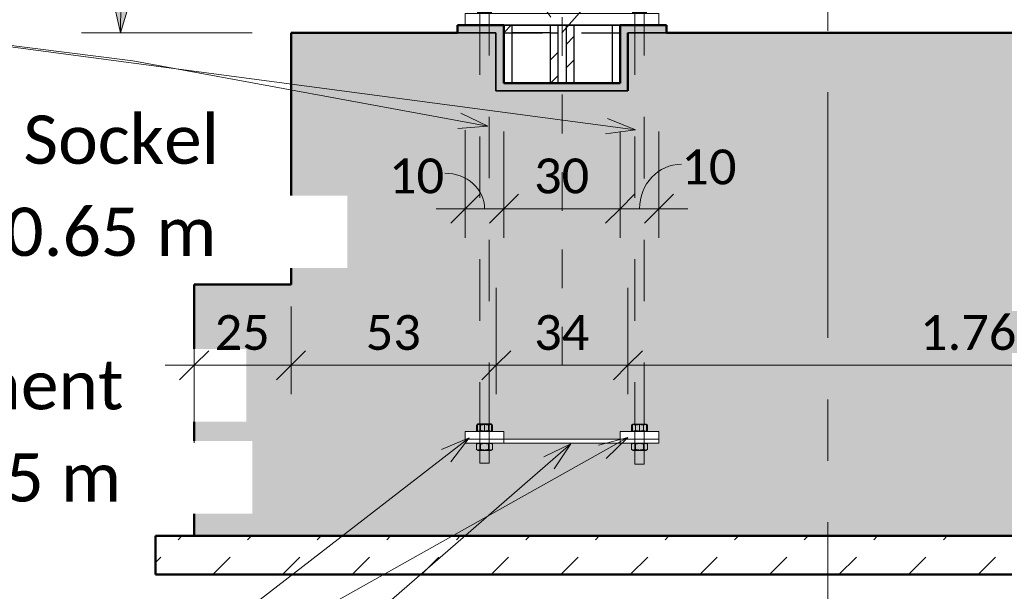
# Model space of a CAD drawing. Header units: metres. Extents: x -25 to 81, y -4 to 26.
# Tile 3 of 53: x -20.85 to -18.31, y -1.29 to 0.18. Entities that reach past the tile are written whole.
import ezdxf

# ---------------------------------------------------------------- set-up
doc = ezdxf.new("R2010")
doc.units = ezdxf.units.M
for name, pattern in [('Achse kurz', [0.2, 0.1, -0.05, 0, -0.05]), ('Rasterlinie', [1.11125, 0.635, -0.15875, 0.15875, -0.15875]), ('Strich', [0.3175, 0.15875, -0.15875]), ('Verdeckt', [0.15, 0.1, -0.05])]:
    doc.linetypes.add(name, pattern=pattern)
for name, color, linetype, lineweight in [('_Verdeckte Linien_', 7, 'Strich', 18), ('A-ANNO-DIMS', 211, 'Continuous', 9), ('A-ANNO-DIMS-50', 211, 'Continuous', 9), ('A-DETL', 90, 'Continuous', 18), ('A-DETL-THIN', 151, 'Continuous', 18), ('A-FLOR', 192, 'Continuous', 35), ('A-FLOR-PATT', 8, 'Continuous', 50), ('S-COLS', 52, 'Continuous', 18), ('S-COLS-HDLN', 52, 'Verdeckt', 25), ('S-FNDN', 32, 'Continuous', 35), ('S-FNDN-HDLN', 4, 'Verdeckt', 25), ('S-GRID', 1, 'Continuous', 9), ('Text', 250, 'Continuous', 9), ('Tragwerksverbindungen', 7, 'Continuous', 18)]:
    doc.layers.add(name, color=color, linetype=linetype, lineweight=lineweight)
doc.styles.add('Calibri_2', font='calibri.ttf', dxfattribs={"height": 0.125})
doc.styles.add('Calibri_3', font='calibri.ttf', dxfattribs={"height": 0.09})
doc.dimstyles.new('DIM18', dxfattribs={"dimscale": 0.3048, "dimtxt": 0.105961, "dimasz": 0.246063, "dimexe": 0.246063, "dimexo": 0.0625, "dimgap": 0.016404, "dimtad": 1, "dimdec": 1, "dimlfac": 100, "dimrnd": 0.1, "dimdsep": 46, "dimtxsty": 'Calibri_3', "dimblk1": 'OBLIQUE', "dimblk2": 'OBLIQUE', "dimsah": 1, "dimcen": 0.09, "dimdle": 0.246063, "dimadec": 0, "dimazin": 0, "dimtfac": 1, "dimtdec": 4, "dimtix": 1, "dimtmove": 1, "dimatfit": 3, "dimfxl": 0.656168, "dimfxlon": 1, "dimtvp": 1, "dimtolj": 1, "dimtzin": 0, "dimlwd": 18, "dimlwe": 18, "dimarcsym": 2})
doc.dimstyles.new('DIM18_1', dxfattribs={"dimscale": 0.3048, "dimtxt": 0.105961, "dimasz": 0.246063, "dimexe": 0.246063, "dimexo": 0.0625, "dimgap": 0.016404, "dimtad": 1, "dimdec": 1, "dimlfac": 100, "dimrnd": 0.1, "dimdsep": 46, "dimtxsty": 'Calibri_3', "dimblk1": 'OBLIQUE', "dimblk2": 'OBLIQUE', "dimsah": 1, "dimcen": 0.09, "dimdle": 0.246063, "dimadec": 0, "dimazin": 0, "dimtfac": 1, "dimtdec": 4, "dimtix": 1, "dimtmove": 0, "dimatfit": 3, "dimfxl": 0.656168, "dimfxlon": 1, "dimtvp": 1, "dimtolj": 1, "dimtzin": 0, "dimlwd": 18, "dimlwe": 18, "dimarcsym": 2})
doc.dimstyles.new('DIM18_2', dxfattribs={"dimscale": 0.3048, "dimtxt": 0.105961, "dimasz": 0.246063, "dimexe": 0.246063, "dimexo": 0.0625, "dimgap": 0.016404, "dimtad": 1, "dimrnd": 0.001, "dimzin": 0, "dimdsep": 46, "dimtxsty": 'Calibri_3', "dimblk1": 'OBLIQUE', "dimblk2": 'OBLIQUE', "dimsah": 1, "dimcen": 0.09, "dimdle": 0.246063, "dimadec": 0, "dimazin": 0, "dimtfac": 1, "dimtdec": 4, "dimtix": 1, "dimtmove": 0, "dimatfit": 3, "dimfxl": 0.656168, "dimfxlon": 1, "dimtvp": 1, "dimtolj": 1, "dimtzin": 0, "dimlwd": 18, "dimlwe": 18, "dimarcsym": 2})
doc.dimstyles.new('WIN25', dxfattribs={"dimscale": 0.3048, "dimtxt": 0.147169, "dimasz": 0.246063, "dimexe": 0.328084, "dimexo": 0.328084, "dimgap": 0.016404, "dimtad": 1, "dimdec": 1, "dimlfac": 100, "dimrnd": 0.1, "dimdsep": 46, "dimtxsty": 'Calibri_2', "dimsah": 1, "dimcen": 0.09, "dimadec": 0, "dimazin": 0, "dimtfac": 1, "dimtdec": 4, "dimtix": 1, "dimtmove": 2, "dimatfit": 3, "dimfxl": 1, "dimtvp": 1, "dimtolj": 1, "dimtzin": 0, "dimlwd": 18, "dimlwe": 18, "dimarcsym": 2})
pattern_1 = [(45, (-10.446, 2.073), (-0.1257236, 0.1257236), []), (45, (-10.446, 2.264), (-0.1257236, 0.1257236), [])]

# ---------------------------------------------------------------- blocks, each defined once
blk = doc.blocks.new('SP-TV-AP-Rechteck_002 - AP-Rechteck-1128527-2 - 2')
at = {"layer": 'Tragwerksverbindungen'}
for p, q in [((-17.5983, 0.2), (-17.0983, 0.2)), ((-17.5983, 0.2), (-17.5983, 0.17)), ((-17.0983, 0.17), (-17.0983, 0.2)), ((-17.0983, 0.17), (-17.5983, 0.17))]:
    blk.add_line(p, q, dxfattribs=at)
blk = doc.blocks.new('SP-TV-AP-Rechteck_002 - AP-Rechteck-1128539-2 - 2')
at = {"layer": 'Tragwerksverbindungen'}
for p, q in [((-17.5983, -0.88), (-17.4983, -0.88)), ((-17.5983, -0.88), (-17.5983, -0.9)), ((-17.4983, -0.9), (-17.4983, -0.88)), ((-17.4983, -0.9), (-17.5983, -0.9))]:
    blk.add_line(p, q, dxfattribs=at)
blk = doc.blocks.new('SP-TV-AP-Rechteck_002 - AP-Rechteck-1128540-2 - 2')
at = {"layer": 'Tragwerksverbindungen'}
for p, q in [((-17.5983, -0.9), (-17.0983, -0.9)), ((-17.5983, -0.9), (-17.5983, -0.91)), ((-17.0983, -0.91), (-17.5983, -0.91)), ((-17.0983, -0.91), (-17.0983, -0.9))]:
    blk.add_line(p, q, dxfattribs=at)
blk = doc.blocks.new('SP-TV-Schraube_Mutter_001 - M24-V3-2 - 2')
at = {"layer": 'Tragwerksverbindungen', "linetype": 'Strich'}
for points in [[(-19.6676, 0.2), (-19.6496, 0.2), (-19.6496, 0.215), (-19.6676, 0.215)], [(-19.6316, 0.2), (-19.6319, 0.215), (-19.6496, 0.215), (-19.6496, 0.2), (-19.6319, 0.2)]]:
    blk.add_hatch(color=142, dxfattribs=at).paths.add_polyline_path(points)
at = {"layer": '_Verdeckte Linien_'}
for p, q in [((-19.6616, 0.2), (-19.6616, -0.8606)), ((-19.6376, -0.8606), (-19.6376, 0.2)), ((-19.6316, 0.2), (-19.6319, 0.2)), ((-19.6676, -0.8606), (-19.6496, -0.8606)), ((-19.6676, -0.8606), (-19.6676, -0.8796)), ((-19.6496, -0.8606), (-19.6316, -0.8606)), ((-19.6496, -0.8606), (-19.6496, -0.8796)), ((-19.6316, -0.8796), (-19.6316, -0.8606)), ((-19.6496, -0.8796), (-19.6676, -0.8796)), ((-19.6616, -0.8796), (-19.6616, -0.9617)), ((-19.6316, -0.8796), (-19.6496, -0.8796)), ((-19.6376, -0.9617), (-19.6376, -0.8796)), ((-19.6616, -0.9617), (-19.6376, -0.9617))]:
    blk.add_line(p, q, dxfattribs=at)
at = {"layer": 'Tragwerksverbindungen'}
for p, q in [((-19.6676, 0.215), (-19.6496, 0.215)), ((-19.6676, 0.215), (-19.6676, 0.2)), ((-19.6496, 0.215), (-19.6316, 0.215)), ((-19.6496, 0.215), (-19.6496, 0.2)), ((-19.6316, 0.2), (-19.6316, 0.215)), ((-19.6496, 0.2), (-19.6676, 0.2)), ((-19.6319, 0.2), (-19.6496, 0.2))]:
    blk.add_line(p, q, dxfattribs=at)
blk = doc.blocks.new('SP-TV-Schraube_Mutter_001 - M24-V14-2 - 2')
at = {"layer": 'Tragwerksverbindungen', "linetype": 'Strich'}
for points in [[(-17.1558, 0.2), (-17.1483, 0.2), (-17.1483, 0.215), (-17.1663, 0.215), (-17.1663, 0.2)], [(-17.1303, 0.2), (-17.1303, 0.215), (-17.1483, 0.215), (-17.1483, 0.2)]]:
    blk.add_hatch(color=142, dxfattribs=at).paths.add_polyline_path(points)
at = {"layer": '_Verdeckte Linien_'}
for p, q in [((-17.1603, 0.2), (-17.1603, -0.8609)), ((-17.1363, -0.8609), (-17.1363, 0.2)), ((-17.1663, -0.8609), (-17.1483, -0.8609)), ((-17.1663, -0.8609), (-17.1663, -0.8799)), ((-17.1483, -0.8609), (-17.1303, -0.8609)), ((-17.1483, -0.8609), (-17.1483, -0.8799)), ((-17.1303, -0.8799), (-17.1303, -0.8609)), ((-17.1483, -0.8799), (-17.1663, -0.8799)), ((-17.1603, -0.8799), (-17.1603, -0.9647)), ((-17.1303, -0.8799), (-17.1483, -0.8799)), ((-17.1363, -0.9647), (-17.1363, -0.8799)), ((-17.1603, -0.9647), (-17.1363, -0.9647))]:
    blk.add_line(p, q, dxfattribs=at)
at = {"layer": 'Tragwerksverbindungen'}
for p, q in [((-17.1663, 0.215), (-17.1483, 0.215)), ((-17.1663, 0.215), (-17.1663, 0.2)), ((-17.1483, 0.215), (-17.1303, 0.215)), ((-17.1483, 0.215), (-17.1483, 0.2)), ((-17.1303, 0.2), (-17.1303, 0.215)), ((-17.1483, 0.2), (-17.1663, 0.2)), ((-17.1303, 0.2), (-17.1483, 0.2))]:
    blk.add_line(p, q, dxfattribs=at)
blk = doc.blocks.new('SP-TV-Mutter_001 - M24-1128538-2 - 2')
at = {"layer": '_Verdeckte Linien_'}
for p, q in [((-17.5645, -0.91), (-17.5691, -0.9126)), ((-17.5691, -0.9126), (-17.5691, -0.9264)), ((-17.5321, -0.91), (-17.5645, -0.91)), ((-17.5587, -0.9126), (-17.5587, -0.9264)), ((-17.5379, -0.9126), (-17.5379, -0.9264)), ((-17.5275, -0.9126), (-17.5321, -0.91)), ((-17.5275, -0.9264), (-17.5275, -0.9126)), ((-17.5691, -0.9264), (-17.5645, -0.929)), ((-17.5645, -0.929), (-17.5321, -0.929)), ((-17.5321, -0.929), (-17.5275, -0.9264))]:
    blk.add_line(p, q, dxfattribs=at)
for points, knots in [([(-17.5587, -0.9126), (-17.5605, -0.9116), (-17.5639, -0.9105), (-17.5672, -0.9115), (-17.5689, -0.9125)], [0, 0, 0, 0, 0.5, 0.9791222, 0.9791222, 0.9791222, 0.9791222]), ([(-17.5277, -0.9125), (-17.5294, -0.9115), (-17.5328, -0.9105), (-17.5362, -0.9116), (-17.5379, -0.9126)], [0.020272, 0.020272, 0.020272, 0.020272, 0.5, 1, 1, 1, 1]), ([(-17.5689, -0.9265), (-17.5672, -0.9275), (-17.5639, -0.9285), (-17.5605, -0.9274), (-17.5587, -0.9264)], [0.0208778, 0.0208778, 0.0208778, 0.0208778, 0.5, 1, 1, 1, 1]), ([(-17.5379, -0.9264), (-17.5362, -0.9274), (-17.5328, -0.9285), (-17.5294, -0.9275), (-17.5277, -0.9265)], [0, 0, 0, 0, 0.5, 0.979728, 0.979728, 0.979728, 0.979728])]:
    blk.add_open_spline(points, degree=3, knots=knots, dxfattribs=at)
for points in [[(-17.5379, -0.9126), (-17.5414, -0.9116), (-17.5484, -0.9105), (-17.5553, -0.9116), (-17.5587, -0.9126)], [(-17.5587, -0.9264), (-17.5553, -0.9274), (-17.5484, -0.9285), (-17.5414, -0.9274), (-17.5379, -0.9264)]]:
    blk.add_open_spline(points, degree=3, dxfattribs=at)
blk = doc.blocks.new('SP-TV-AP-Rechteck_002 - AP-Rechteck-V15-2 - 2')
at = {"layer": '_Verdeckte Linien_'}
for p, q in [((-17.1983, -0.88), (-17.0983, -0.88)), ((-17.1983, -0.88), (-17.1983, -0.9)), ((-17.0983, -0.9), (-17.0983, -0.88)), ((-17.0983, -0.9), (-17.1983, -0.9))]:
    blk.add_line(p, q, dxfattribs=at)
blk = doc.blocks.new('HEM Stütze - HEM 120-1164086-2 - 2')
at = {"layer": 'S-COLS-HDLN', "linetype": 'Continuous', "lineweight": 18}
h = blk.add_hatch(dxfattribs=at)
h.set_pattern_fill('FP_3', color=256, style=0, pattern_type=2)
h.set_pattern_definition(pattern_1)
h.paths.add_polyline_path([(-19.5783, 0.15), (-19.5783, 0.17), (-19.5993, 0.17), (-19.5993, 0.15)])
h.paths.add_polyline_path([(-19.4593, 0.15), (-19.4593, 0.17), (-19.4803, 0.17), (-19.4803, 0.15), (-19.4668, 0.15)])
at = {"layer": 'S-COLS', "lineweight": 25}
for p, q in [((-19.5783, 0.17), (-19.5993, 0.17)), ((-19.5993, 0.17), (-19.5993, 0.15)), ((-19.5783, 0.15), (-19.5783, 0.17)), ((-19.5663, 0.17), (-19.5783, 0.17)), ((-19.4923, 0.17), (-19.5663, 0.17)), ((-19.4803, 0.17), (-19.4923, 0.17)), ((-19.4593, 0.17), (-19.4803, 0.17)), ((-19.4803, 0.17), (-19.4803, 0.15)), ((-19.4593, 0.15), (-19.4593, 0.17)), ((-19.5993, 0.15), (-19.5783, 0.15)), ((-19.5663, 0.15), (-19.5783, 0.15)), ((-19.4923, 0.15), (-19.5663, 0.15)), ((-19.4803, 0.15), (-19.4923, 0.15)), ((-19.4803, 0.15), (-19.4593, 0.15))]:
    blk.add_line(p, q, dxfattribs=at)
blk = doc.blocks.new('HEM Stütze - HEM 120-1164226-2 - 2')
at = {"layer": 'S-COLS-HDLN', "linetype": 'Continuous', "lineweight": 18}
h = blk.add_hatch(dxfattribs=at)
h.set_pattern_fill('FP_3', color=256, style=0, pattern_type=2)
h.set_pattern_definition(pattern_1)
h.paths.add_polyline_path([(-19.5993, 0.02), (-19.5783, 0.02), (-19.5783, 0.17), (-19.5993, 0.17), (-19.5993, 0.0233)])
h.paths.add_polyline_path([(-19.4593, 0.02), (-19.4593, 0.17), (-19.4803, 0.17), (-19.4803, 0.02), (-19.4668, 0.02)])
at = {"layer": 'S-COLS', "lineweight": 25}
for p, q in [((-19.5783, 0.17), (-19.5993, 0.17)), ((-19.5993, 0.17), (-19.5993, 0.02)), ((-19.5783, 0.02), (-19.5783, 0.17)), ((-19.5663, 0.17), (-19.5783, 0.17)), ((-19.4923, 0.17), (-19.5663, 0.17)), ((-19.4803, 0.17), (-19.4923, 0.17)), ((-19.4593, 0.17), (-19.4803, 0.17)), ((-19.4803, 0.17), (-19.4803, 0.02)), ((-19.4593, 0.02), (-19.4593, 0.17)), ((-19.5993, 0.02), (-19.5783, 0.02)), ((-19.5663, 0.02), (-19.5783, 0.02)), ((-19.4923, 0.02), (-19.5663, 0.02)), ((-19.4803, 0.02), (-19.4923, 0.02)), ((-19.4803, 0.02), (-19.4593, 0.02))]:
    blk.add_line(p, q, dxfattribs=at)
blk = doc.blocks.new('HEM Stütze - HEM 120-V7-2 - 2')
at = {"layer": 'S-COLS-HDLN', "linetype": 'Continuous', "lineweight": 18}
h = blk.add_hatch(dxfattribs=at)
h.set_pattern_fill('FP_3', color=256, style=0, pattern_type=2)
h.set_pattern_definition(pattern_1)
h.paths.add_polyline_path([(-19.3203, 0.02), (-19.2993, 0.02), (-19.2993, 0.17), (-19.3203, 0.17), (-19.3203, 0.0233)])
h.paths.add_polyline_path([(-19.4183, 0.02), (-19.4183, 0.17), (-19.4393, 0.17), (-19.4393, 0.02)])
at = {"layer": 'S-COLS', "lineweight": 25}
for p, q in [((-19.4183, 0.17), (-19.4393, 0.17)), ((-19.4393, 0.17), (-19.4393, 0.02)), ((-19.4183, 0.02), (-19.4183, 0.17)), ((-19.4063, 0.17), (-19.4183, 0.17)), ((-19.3323, 0.17), (-19.4063, 0.17)), ((-19.3203, 0.17), (-19.3323, 0.17)), ((-19.2993, 0.17), (-19.3203, 0.17)), ((-19.3203, 0.17), (-19.3203, 0.02)), ((-19.2993, 0.02), (-19.2993, 0.17)), ((-19.4393, 0.02), (-19.4183, 0.02)), ((-19.4063, 0.02), (-19.4183, 0.02)), ((-19.3323, 0.02), (-19.4063, 0.02)), ((-19.3203, 0.02), (-19.3323, 0.02)), ((-19.3203, 0.02), (-19.2993, 0.02))]:
    blk.add_line(p, q, dxfattribs=at)
blk = doc.blocks.new('DIMBLOCK12-2 - 2')
at = {"layer": 'A-ANNO-DIMS-50', "lineweight": 18}
for p, q in [((-19.2996, -0.3044), (-19.2996, -0.1044)), ((-19.1996, -0.3044), (-19.1996, -0.1044)), ((-19.1246, -0.3044), (-19.2996, -0.3044)), ((-19.2996, -0.3044), (-19.2996, -0.3794)), ((-19.1996, -0.3044), (-19.1996, -0.3794))]:
    blk.add_line(p, q, dxfattribs=at)
at = {"layer": 'A-ANNO-DIMS-50', "lineweight": 35}
for p, q in [((-19.2996, -0.3044), (-19.2621, -0.2669)), ((-19.1996, -0.3044), (-19.1621, -0.2669)), ((-19.2996, -0.3044), (-19.3371, -0.3419)), ((-19.1996, -0.3044), (-19.2371, -0.3419))]:
    blk.add_line(p, q, dxfattribs=at)
at = {"layer": 'A-ANNO-DIMS-50', "lineweight": 18}
blk.add_ellipse((-19.1415, -0.3044), major_axis=(0, 0.1151), ratio=0.939445, start_param=0, end_param=1.570796, dxfattribs=at)
at = {"layer": 'A-ANNO-DIMS-50', "color": 0, "lineweight": 18, "insert": (-19.1415, -0.1514), "char_height": 0.09, "width": 0.172924, "attachment_point": 1, "line_spacing_factor": 1.158048, "style": 'Calibri_3'}
blk.add_mtext('10', dxfattribs=at)
blk = doc.blocks.new('_Oblique')
at = {"color": 0, "linetype": 'ByBlock', "lineweight": -2}
blk.add_line((-0.5, -0.5), (0.5, 0.5), dxfattribs=at)
blk = doc.blocks.new('DIMBLOCK13-2 - 2')
at = {"layer": 'A-ANNO-DIMS-50', "lineweight": 18}
for p, q in [((-19.5996, -0.3044), (-19.5996, -0.1044)), ((-19.2996, -0.3044), (-19.2996, -0.1044)), ((-19.2996, -0.3044), (-19.5996, -0.3044)), ((-19.5996, -0.3044), (-19.5996, -0.3794)), ((-19.2996, -0.3044), (-19.2996, -0.3794))]:
    blk.add_line(p, q, dxfattribs=at)
at = {"layer": 'A-ANNO-DIMS-50', "lineweight": 35}
for p, q in [((-19.5996, -0.3044), (-19.5621, -0.2669)), ((-19.2996, -0.3044), (-19.2621, -0.2669)), ((-19.5996, -0.3044), (-19.6371, -0.3419)), ((-19.2996, -0.3044), (-19.3371, -0.3419))]:
    blk.add_line(p, q, dxfattribs=at)
at = {"layer": 'A-ANNO-DIMS-50', "color": 0, "lineweight": 18, "insert": (-19.5217, -0.1746), "char_height": 0.09, "width": 0.172924, "attachment_point": 1, "line_spacing_factor": 1.158048, "style": 'Calibri_3'}
blk.add_mtext('30', dxfattribs=at)
blk = doc.blocks.new('DIMBLOCK14-2 - 2')
at = {"layer": 'A-ANNO-DIMS-50', "lineweight": 18}
for p, q in [((-19.6996, -0.3044), (-19.6996, -0.1015)), ((-19.5996, -0.3044), (-19.5996, -0.1044)), ((-19.5996, -0.3044), (-19.7746, -0.3044)), ((-19.6996, -0.3044), (-19.6996, -0.3794)), ((-19.5996, -0.3044), (-19.5996, -0.3794))]:
    blk.add_line(p, q, dxfattribs=at)
at = {"layer": 'A-ANNO-DIMS-50', "lineweight": 35}
for p, q in [((-19.6996, -0.3044), (-19.6621, -0.2669)), ((-19.5996, -0.3044), (-19.5621, -0.2669)), ((-19.6996, -0.3044), (-19.7371, -0.3419)), ((-19.5996, -0.3044), (-19.6371, -0.3419))]:
    blk.add_line(p, q, dxfattribs=at)
at = {"layer": 'A-ANNO-DIMS-50', "lineweight": 18}
blk.add_ellipse((-19.7521, -0.3044), major_axis=(0.1025, 0), ratio=0.89626, start_param=0, end_param=1.570796, dxfattribs=at)
at = {"layer": 'A-ANNO-DIMS-50', "color": 0, "lineweight": 18, "insert": (-19.8962, -0.1746), "char_height": 0.09, "width": 0.172924, "attachment_point": 1, "line_spacing_factor": 1.158048, "style": 'Calibri_3'}
blk.add_mtext('10', dxfattribs=at)
blk = doc.blocks.new('DIMBLOCK19-2 - 2')
at = {"layer": 'A-ANNO-DIMS-50', "lineweight": 18}
for p, q in [((-19.6193, -0.709), (-19.6193, -0.509)), ((-19.2793, -0.709), (-19.2793, -0.509)), ((-19.2043, -0.709), (-19.6193, -0.709)), ((-19.6193, -0.709), (-19.6193, -0.784)), ((-19.2793, -0.709), (-19.2793, -0.784))]:
    blk.add_line(p, q, dxfattribs=at)
at = {"layer": 'A-ANNO-DIMS-50', "lineweight": 35}
for p, q in [((-19.6193, -0.709), (-19.5818, -0.6715)), ((-19.2793, -0.709), (-19.2418, -0.6715)), ((-19.6193, -0.709), (-19.6568, -0.7465)), ((-19.2793, -0.709), (-19.3168, -0.7465))]:
    blk.add_line(p, q, dxfattribs=at)
at = {"layer": 'A-ANNO-DIMS-50', "color": 0, "lineweight": 18, "insert": (-19.5214, -0.5792), "char_height": 0.09, "width": 0.172924, "attachment_point": 1, "line_spacing_factor": 1.158048, "style": 'Calibri_3'}
blk.add_mtext('34', dxfattribs=at)
blk = doc.blocks.new('DIMBLOCK20-2 - 2')
at = {"layer": 'A-ANNO-DIMS-50', "lineweight": 18}
for p, q in [((-19.6193, -0.709), (-19.6193, -0.509)), ((-20.1493, -0.709), (-20.1493, -0.5567)), ((-19.6193, -0.709), (-20.1493, -0.709)), ((-20.1493, -0.709), (-20.1493, -0.784)), ((-19.6193, -0.709), (-19.6193, -0.784))]:
    blk.add_line(p, q, dxfattribs=at)
at = {"layer": 'A-ANNO-DIMS-50', "lineweight": 35}
for p, q in [((-20.1493, -0.709), (-20.1118, -0.6715)), ((-19.6193, -0.709), (-19.5818, -0.6715)), ((-20.1493, -0.709), (-20.1868, -0.7465)), ((-19.6193, -0.709), (-19.6568, -0.7465))]:
    blk.add_line(p, q, dxfattribs=at)
at = {"layer": 'A-ANNO-DIMS-50', "color": 0, "lineweight": 18, "insert": (-19.9564, -0.5792), "char_height": 0.09, "width": 0.172924, "attachment_point": 1, "line_spacing_factor": 1.158048, "style": 'Calibri_3'}
blk.add_mtext('53', dxfattribs=at)
blk = doc.blocks.new('DIMBLOCK21-2 - 2')
at = {"layer": 'A-ANNO-DIMS-50', "lineweight": 18}
for p, q in [((-20.1493, -0.709), (-20.1493, -0.5567)), ((-20.3993, -0.709), (-20.3993, -0.634)), ((-20.1493, -0.709), (-20.4743, -0.709)), ((-20.3993, -0.709), (-20.3993, -0.909)), ((-20.1493, -0.709), (-20.1493, -0.784))]:
    blk.add_line(p, q, dxfattribs=at)
at = {"layer": 'A-ANNO-DIMS-50', "lineweight": 35}
for p, q in [((-20.3993, -0.709), (-20.3618, -0.6715)), ((-20.1493, -0.709), (-20.1118, -0.6715)), ((-20.3993, -0.709), (-20.4368, -0.7465)), ((-20.1493, -0.709), (-20.1868, -0.7465))]:
    blk.add_line(p, q, dxfattribs=at)
at = {"layer": 'A-ANNO-DIMS-50', "color": 0, "lineweight": 18, "insert": (-20.3464, -0.5792), "char_height": 0.09, "width": 0.172924, "attachment_point": 1, "line_spacing_factor": 1.158048, "style": 'Calibri_3'}
blk.add_mtext('25', dxfattribs=at)
blk = doc.blocks.new('DIMBLOCK25-2 - 2')
at = {"layer": 'A-ANNO-DIMS-50', "lineweight": 18}
for p, q in [((-19.2793, -0.709), (-19.2793, -0.509)), ((-17.5191, -0.709), (-17.5191, -0.509)), ((-17.5191, -0.709), (-19.3543, -0.709)), ((-19.2793, -0.709), (-19.2793, -0.784)), ((-17.5191, -0.709), (-17.5191, -0.784))]:
    blk.add_line(p, q, dxfattribs=at)
at = {"layer": 'A-ANNO-DIMS-50', "lineweight": 35}
for p, q in [((-19.2793, -0.709), (-19.2418, -0.6715)), ((-17.5191, -0.709), (-17.4816, -0.6715)), ((-19.2793, -0.709), (-19.3168, -0.7465)), ((-17.5191, -0.709), (-17.5566, -0.7465))]:
    blk.add_line(p, q, dxfattribs=at)
at = {"layer": 'A-ANNO-DIMS-50', "color": 0, "lineweight": 18, "insert": (-18.5253, -0.5792), "char_height": 0.09, "width": 0.302617, "attachment_point": 1, "line_spacing_factor": 1.158048, "style": 'Calibri_3'}
blk.add_mtext('1.76', dxfattribs=at)
blk = doc.blocks.new('DIMBLOCK70-2 - 2')
at = {"layer": 'A-ANNO-DIMS-50', "lineweight": 18}
for points in [[(-20.1611, 0.9736), (-20.233, 0.9443), (-20.2087, 0.9122)], [(-20.5898, 0.15), (-20.5669, 0.2242), (-20.607, 0.2257)]]:
    blk.add_hatch(color=256, dxfattribs=at).paths.add_polyline_path(points)
for p, q in [((-20.1611, 0.9736), (-20.2184, 1.0555)), ((-20.1611, 0.9736), (-20.233, 0.9443)), ((-20.2087, 0.9122), (-20.1611, 0.9736)), ((-20.1611, 0.9736), (-20.1611, 0.9736)), ((-20.1611, 0.9736), (-20.1037, 0.8917)), ((-20.233, 0.9443), (-20.2087, 0.9122)), ((-20.5669, 0.2242), (-20.607, 0.2257)), ((-20.607, 0.2257), (-20.5898, 0.15)), ((-20.5898, 0.15), (-20.5669, 0.2242)), ((-20.5898, 0.15), (-20.6898, 0.15)), ((-20.5898, 0.15), (-20.2493, 0.15))]:
    blk.add_line(p, q, dxfattribs=at)
blk.add_arc((-19.5844, 0.15), 1.0054, 125, 180, dxfattribs=at)
blk.add_arc((-19.5844, 0.15), 1.0054, 125, 180, dxfattribs=at)
at = {"layer": 'A-ANNO-DIMS-50', "color": 0, "lineweight": 18, "insert": (-20.6116, 0.7523), "char_height": 0.125, "width": 0.324253, "attachment_point": 1, "rotation": 62.5, "line_spacing_factor": 1.158048, "style": 'Calibri_2'}
blk.add_mtext('55°', dxfattribs=at)

msp = doc.modelspace()

# ---------------------------------------------------------------- hatches: boundary and pattern name
at = {"layer": 'A-FLOR-PATT', "lineweight": 35}
h = msp.add_hatch(color=256, dxfattribs=at)
h.paths.add_polyline_path([(-19.6196, 0.15), (-19.6196, 0.17), (-19.7196, 0.17), (-19.7196, 0.15), (-19.6204, 0.15)])
h.paths.add_polyline_path([(-19.2793, 0.15), (-19.1796, 0.15), (-19.1796, 0.17), (-19.2796, 0.17), (-19.2796, 0.15)])
for points in [[(-19.5996, 0), (-19.5996, 0.17), (-19.6196, 0.17), (-19.6196, 0.15), (-19.6204, 0.15), (-19.6204, 0)], [(-19.2996, 0), (-19.2796, 0), (-19.2796, 0.17), (-19.2996, 0.17), (-19.2996, 0.02)], [(-19.5996, 0), (-19.2996, 0), (-19.2996, 0.02), (-19.5996, 0.02)]]:
    msp.add_hatch(color=256, dxfattribs=at).paths.add_polyline_path(points)
at = {"layer": 'A-FLOR-PATT', "lineweight": 18}
h = msp.add_hatch(dxfattribs=at)
h.set_pattern_fill('FP_1', color=256, style=0, pattern_type=2)
h.set_pattern_definition([(45, (-10.383, 2.073), (-0.0898026, 0.0898026), [0.0635, -0.0635])])
h.paths.add_polyline_path([(-16.2993, -1.25), (-16.2993, -1.15), (-20.4993, -1.15), (-20.4993, -1.25), (-16.8256, -1.25)])
at = {"layer": 'S-FNDN'}
msp.add_hatch(color=256, dxfattribs=at).paths.add_polyline_path([(-20.1493, -0.5), (-16.6493, -0.5), (-16.6493, 0.15), (-17.1783, 0.15), (-17.1783, 0), (-17.5191, 0), (-17.5191, 0.15), (-19.2793, 0.15), (-19.2796, 0), (-19.6204, 0), (-19.6204, 0.15), (-20.1493, 0.15), (-20.1493, -0.2846)])
h = msp.add_hatch(color=256, dxfattribs=at)
h.paths.add_polyline_path([(-18.1462, -1.15), (-16.3993, -1.15), (-16.3993, -0.5), (-20.3993, -0.5), (-20.3993, -1.15), (-18.8065, -1.15)])
h.paths.add_polyline_path([(-17.0983, -0.91), (-17.5983, -0.91), (-17.5983, -0.88), (-17.4983, -0.88), (-17.4983, -0.9), (-17.1983, -0.9), (-17.1983, -0.88), (-17.0983, -0.88), (-17.0983, -0.9003)])
h.paths.add_polyline_path([(-19.6996, -0.91), (-19.6996, -0.88), (-19.5996, -0.88), (-19.5996, -0.9), (-19.2996, -0.9), (-19.2996, -0.88), (-19.1996, -0.88), (-19.1996, -0.91), (-19.6319, -0.91)])

# ---------------------------------------------------------------- linework, layer by layer
at = {"layer": 'A-DETL', "linetype": 'Achse kurz'}
for p, q in [((-15.2943, 4.8702), (-19.4501, 0.15)), ((-22.1746, 4.041), (-19.4501, 0.15)), ((-19.4496, 0.5904), (-19.4496, -0.7296))]:
    msp.add_line(p, q, dxfattribs=at)
at = {"layer": 'A-DETL-THIN'}
for p, q in [((-19.6616, -0.8606), (-19.6616, -0.88)), ((-19.6376, -0.8606), (-19.6376, -0.88)), ((-19.5996, -0.9), (-19.5996, -0.91)), ((-19.2996, -0.9), (-19.2996, -0.91))]:
    msp.add_line(p, q, dxfattribs=at)
at = {"layer": 'A-FLOR', "lineweight": 50}
for p, q in [((-16.2993, -1.15), (-20.4993, -1.15)), ((-20.4993, -1.15), (-20.4993, -1.25)), ((-20.4993, -1.25), (-16.2993, -1.25))]:
    msp.add_line(p, q, dxfattribs=at)
at = {"layer": 'S-FNDN', "lineweight": 50}
for p, q in [((-19.6196, 0.17), (-19.7196, 0.17)), ((-19.7196, 0.17), (-19.7196, 0.15)), ((-19.5996, 0.17), (-19.6196, 0.17)), ((-19.5996, 0.02), (-19.5996, 0.17)), ((-19.2796, 0.17), (-19.2996, 0.17)), ((-19.2996, 0.17), (-19.2996, 0.02)), ((-19.1796, 0.17), (-19.2796, 0.17)), ((-19.1796, 0.15), (-19.1796, 0.17)), ((-19.7196, 0.15), (-20.1493, 0.15)), ((-20.1493, 0.15), (-20.1493, -0.5)), ((-19.2796, 0.15), (-19.2793, 0.15)), ((-19.2796, 0), (-19.2796, 0.15)), ((-19.2793, 0.15), (-19.2793, 0)), ((-17.6183, 0.15), (-19.1796, 0.15)), ((-19.2996, 0.02), (-19.5996, 0.02)), ((-19.2793, 0), (-19.2796, 0)), ((-20.1493, -0.5), (-20.3993, -0.5)), ((-20.3993, -0.5), (-20.3993, -1.15)), ((-20.3993, -1.15), (-16.3993, -1.15))]:
    msp.add_line(p, q, dxfattribs=at)
at = {"layer": 'S-FNDN'}
for p, q in [((-19.5996, 0.17), (-19.2996, 0.17)), ((-19.5996, 0.02), (-19.5996, 0.17)), ((-19.6204, 0.15), (-19.7196, 0.15)), ((-19.7196, 0.15), (-19.6204, 0.15)), ((-19.6204, 0), (-19.6204, 0.15)), ((-19.6204, 0.15), (-19.6204, 0)), ((-19.1796, 0.15), (-19.2793, 0.15)), ((-19.2793, 0.15), (-19.1796, 0.15)), ((-19.5996, 0), (-19.6204, 0)), ((-19.6204, 0), (-19.5996, 0)), ((-19.2996, 0), (-19.5996, 0)), ((-19.5996, 0), (-19.2996, 0)), ((-19.5996, 0), (-19.2996, 0)), ((-19.2796, 0), (-19.2996, 0)), ((-19.2996, 0), (-19.2796, 0))]:
    msp.add_line(p, q, dxfattribs=at)
at = {"layer": 'S-FNDN-HDLN'}
for p, q in [((-19.2996, 0.02), (-19.2996, 0.17)), ((-19.5996, 0.15), (-19.2996, 0.15)), ((-19.2796, 0.15), (-19.2793, 0.15))]:
    msp.add_line(p, q, dxfattribs=at)
at = {"layer": 'S-GRID', "linetype": 'Rasterlinie'}
msp.add_line((-18.7637, -2.8608), (-18.7637, 8.2831), dxfattribs=at)
at = {"layer": 'Text'}
for p, q in [((-20.5578, 0.0781), (-21.3762, 0.1812)), ((-19.6409, -0.0907), (-19.711, -0.0574)), ((-19.2601, -0.1008), (-19.3318, -0.0709)), ((-19.6409, -0.0907), (-19.7183, -0.0969)), ((-19.2601, -0.1008), (-19.3371, -0.1108)), ((-19.6894, -0.8966), (-19.761, -0.9266)), ((-19.6894, -0.8966), (-19.7364, -0.9583)), ((-19.4268, -0.9118), (-19.4966, -0.9458)), ((-19.4268, -0.9118), (-19.4702, -0.9762)), ((-19.28, -0.8958), (-19.3553, -0.915)), ((-19.28, -0.8958), (-19.3356, -0.9501))]:
    msp.add_line(p, q, dxfattribs=at)

# ---------------------------------------------------------------- block references
at = {"layer": '_Verdeckte Linien_'}
for name, p in [('SP-TV-Schraube_Mutter_001 - M24-V3-2 - 2', (0, 0)), ('SP-TV-Schraube_Mutter_001 - M24-V14-2 - 2', (-2.1013, 0)), ('SP-TV-Mutter_001 - M24-1128538-2 - 2', (-2.1013, 0.049)), ('SP-TV-Mutter_001 - M24-1128538-2 - 2', (-1.7013, 0.049)), ('SP-TV-AP-Rechteck_002 - AP-Rechteck-V15-2 - 2', (-2.1013, 0)), ('SP-TV-Mutter_001 - M24-1128538-2 - 2', (-2.1013, 0)), ('SP-TV-Mutter_001 - M24-1128538-2 - 2', (-1.7013, 0))]:
    msp.add_blockref(name, p, dxfattribs=at)
at = {"layer": 'S-COLS-HDLN'}
for name in ['HEM Stütze - HEM 120-1164086-2 - 2', 'HEM Stütze - HEM 120-1164226-2 - 2', 'HEM Stütze - HEM 120-V7-2 - 2']:
    msp.add_blockref(name, (0, 0), dxfattribs=at)
at = {"layer": 'Tragwerksverbindungen'}
for name, p in [('SP-TV-AP-Rechteck_002 - AP-Rechteck-1128527-2 - 2', (-2.1013, 0)), ('SP-TV-AP-Rechteck_002 - AP-Rechteck-1128539-2 - 2', (-2.1013, 0)), ('SP-TV-AP-Rechteck_002 - AP-Rechteck-1128539-2 - 2', (-1.7013, 0)), ('SP-TV-AP-Rechteck_002 - AP-Rechteck-1128540-2 - 2', (-2.1013, 0))]:
    msp.add_blockref(name, p, dxfattribs=at)

# ---------------------------------------------------------------- texts
at = {"layer": 'Text', "color": 7, "char_height": 0.125, "attachment_point": 1, "style": 'Calibri_2', "bg_fill": 3, "box_fill_scale": 1.25, "bg_fill_color": 256, "bg_fill_true_color": 13158600, "bg_fill_transparency": 0}
for s, insert, width in [('Sockel', (-20.8402, -0.0634), 0.613291), ('3.50x0.40x0.65 m', (-21.7464, -0.3015), 1.711603), ('Einzelfundament', (-21.9229, -0.698), 1.627426), ('4.00x4.00x0.65 m', (-21.9924, -0.9362), 1.711603)]:
    msp.add_mtext(s, dxfattribs=dict(at, insert=insert, width=width))

# ---------------------------------------------------------------- dimensions: what is measured, and where the dimension line sits
at = {"layer": 'A-ANNO-DIMS', "lineweight": 18}
dim = msp.add_angular_dim_3p(base=(-20.5388, 0.4663), center=(-19.5844, 0.15), p1=(-20.2758, 1.1374), p2=(-20.1493, 0.15), dimstyle='WIN25', override={"dimpost": '<>', "dimfxl": 0.995507}, dxfattribs=at)
dim.commit()
dim.dimension.update_dxf_attribs({"geometry": 'DIMBLOCK70-2 - 2', "text_midpoint": (-20.4628, 0.8576), "dimtype": 165, "text_rotation": 62.5})
for base, p1, p2, override, picture, middle in [((-19.6996, -0.3044), (-19.5996, -0.1044), (-19.6996, -0.1015), {"dimpost": '<>', "dimfxl": 0.100041}, 'DIMBLOCK14-2 - 2', (-19.8097, -0.2346)), ((-19.2996, -0.3044), (-19.1996, -0.1044), (-19.2996, -0.1044), {"dimpost": '<>', "dimfxl": 0.1}, 'DIMBLOCK12-2 - 2', (-19.0551, -0.2114))]:
    dim = msp.add_linear_dim(base=base, p1=p1, p2=p2, dimstyle='DIM18', override=override, dxfattribs=at)
    dim.commit()
    dim.dimension.update_dxf_attribs({"geometry": picture, "text_midpoint": middle, "dimtype": 160})
for base, p1, p2, override, picture, middle in [((-19.5996, -0.3044), (-19.2996, -0.1044), (-19.5996, -0.1044), {"dimpost": '<>', "dimfxl": 0.3}, 'DIMBLOCK13-2 - 2', (-19.4496, -0.2533)), ((-19.6193, -0.709), (-19.2793, -0.509), (-19.6193, -0.509), {"dimpost": '<>', "dimfxl": 0.34}, 'DIMBLOCK19-2 - 2', (-19.4493, -0.6578)), ((-20.3993, -0.709), (-20.1493, -0.5567), (-20.3993, -0.909), {"dimpost": '<>', "dimfxl": 0.431921}, 'DIMBLOCK21-2 - 2', (-20.2743, -0.6578))]:
    dim = msp.add_linear_dim(base=base, p1=p1, p2=p2, dimstyle='DIM18_1', override=override, dxfattribs=at)
    dim.commit()
    dim.dimension.update_dxf_attribs({"geometry": picture, "text_midpoint": middle})
for base, p1, p2, dimstyle, override, picture, middle in [((-20.1493, -0.709), (-19.6193, -0.509), (-20.1493, -0.5567), 'DIM18_1', {"dimpost": '<>', "dimfxl": 0.53215}, 'DIMBLOCK20-2 - 2', (-19.8843, -0.6578)), ((-19.2793, -0.709), (-17.5191, -0.509), (-19.2793, -0.509), 'DIM18_2', {"dimpost": '<>', "dimfxl": 1.760242}, 'DIMBLOCK25-2 - 2', (-18.3992, -0.6579))]:
    dim = msp.add_linear_dim(base=base, p1=p1, p2=p2, angle=0, dimstyle=dimstyle, override=override, dxfattribs=at)
    dim.commit()
    dim.dimension.update_dxf_attribs({"geometry": picture, "text_midpoint": middle})

# ---------------------------------------------------------------- next in the draw order: linework, layer by layer
at = {"layer": 'Text'}
for p, q in [((-19.2601, -0.1008), (-21.3762, 0.1812)), ((-19.6409, -0.0907), (-20.5578, 0.0781)), ((-19.4268, -0.9118), (-21.0193, -2.2976)), ((-19.28, -0.8958), (-20.7693, -1.7318)), ((-19.6894, -0.8966), (-20.7693, -1.7318))]:
    msp.add_line(p, q, dxfattribs=at)

doc.saveas('drawing.dxf')
